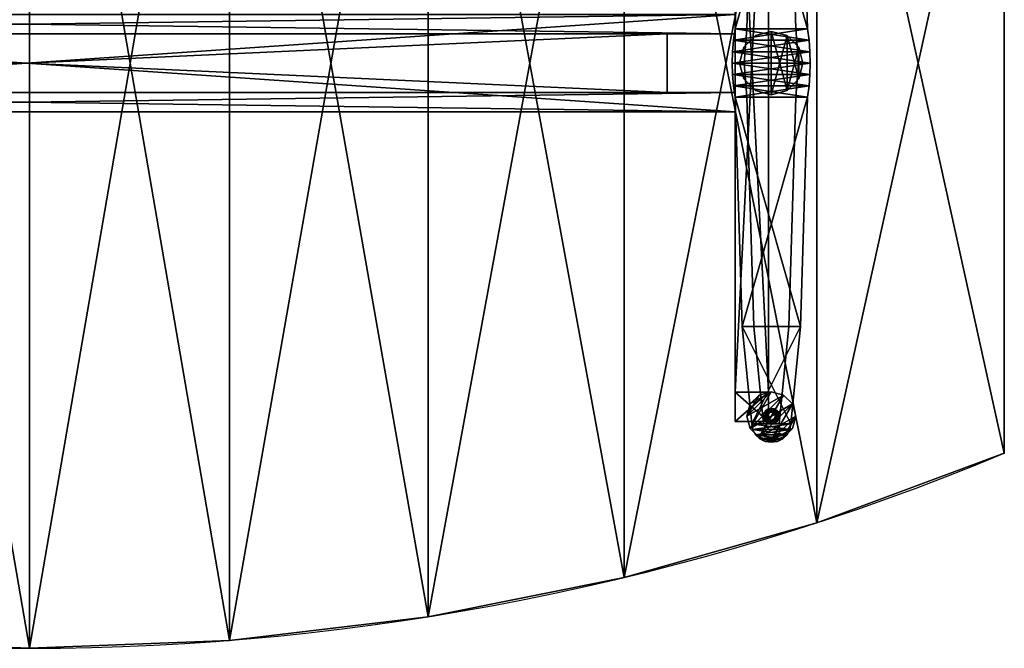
# Model space of a CAD drawing. Extents: x 0 to 2, y -1.07 to 0.27.
# Tile 3 of 4: x 0.99 to 2, y -1 to -0.36. Entities that reach past the tile are written whole.
import ezdxf

# ---------------------------------------------------------------- set-up
doc = ezdxf.new("R2010")
doc.units = 0
for name, color, linetype in [('ASCP2D', 1, 'CONTINUOUS'), ('ASCP3D_ANY', 1, 'CONTINUOUS'), ('ASCP3D_TI__AKZENT_2D', 1, 'CONTINUOUS'), ('ASCP3D_TI__GESTELL', 1, 'CONTINUOUS'), ('ASCP3D_TI__GLEITER', 1, 'CONTINUOUS'), ('ASCP3D_TI__KANTE_2D_2D', 1, 'CONTINUOUS'), ('ASCP3D_TI__PLATTE_2D', 1, 'CONTINUOUS'), ('DEFAULT', 7, 'CONTINUOUS'), ('SNAP', 7, 'CONTINUOUS')]:
    doc.layers.add(name, color=color, linetype=linetype)

# ---------------------------------------------------------------- blocks, each defined once
blk = doc.blocks.new('OB__000000')
at = {"layer": 'ASCP3D_TI__GLEITER'}
mesh = blk.add_polyface(dxfattribs=at)
corners = [(0.004, 0, -0.015), (0.003464, 0.002, -0.015), (0.003464, 0.002), (0.004, 0), (0.002, 0.003464, -0.015), (0.002, 0.003464), (0, 0.004, -0.015), (0, 0.004), (-0.002, 0.003464, -0.015), (-0.002, 0.003464), (-0.003464, 0.002, -0.015), (-0.003464, 0.002), (-0.004, 0, -0.015), (-0.004, 0), (-0.003464, -0.002, -0.015), (-0.003464, -0.002), (-0.002, -0.003464, -0.015), (-0.002, -0.003464), (0, -0.004, -0.015), (0, -0.004), (0.002, -0.003464, -0.015), (0.002, -0.003464), (0.003464, -0.002, -0.015), (0.003464, -0.002), (0.025, 0, -0.018), (0.021651, 0.0125, -0.018), (0.021651, 0.0125, -0.015), (0.025, 0, -0.015), (0.0125, 0.021651, -0.018), (0.0125, 0.021651, -0.015), (0, 0.025, -0.018), (0, 0.025, -0.015), (-0.0125, 0.021651, -0.018), (-0.0125, 0.021651, -0.015), (-0.021651, 0.0125, -0.018), (-0.021651, 0.0125, -0.015), (-0.025, 0, -0.018), (-0.025, 0, -0.015), (-0.021651, -0.0125, -0.018), (-0.021651, -0.0125, -0.015), (-0.0125, -0.021651, -0.018), (-0.0125, -0.021651, -0.015), (0, -0.025, -0.018), (0, -0.025, -0.015), (0.0125, -0.021651, -0.018), (0.0125, -0.021651, -0.015), (0.021651, -0.0125, -0.018), (0.021651, -0.0125, -0.015)]
mesh.append_faces([[corners[k] for k in face] for face in [(0, 2, 3), (3, 1, 0), (1, 5, 2), (2, 4, 1), (4, 7, 5), (5, 6, 4), (6, 9, 7), (7, 8, 6), (8, 11, 9), (9, 10, 8), (10, 13, 11), (11, 12, 10), (12, 15, 13), (13, 14, 12), (14, 17, 15), (15, 16, 14), (16, 19, 17), (17, 18, 16), (18, 21, 19), (19, 20, 18), (20, 23, 21), (21, 22, 20), (22, 3, 23), (23, 0, 22), (24, 26, 27), (27, 25, 24), (25, 29, 26), (26, 28, 25), (28, 31, 29), (29, 30, 28), (30, 33, 31), (31, 32, 30), (32, 35, 33), (33, 34, 32), (34, 37, 35), (35, 36, 34), (36, 39, 37), (37, 38, 36), (38, 41, 39), (39, 40, 38), (40, 43, 41), (41, 42, 40), (42, 45, 43), (43, 44, 42), (44, 47, 45), (45, 46, 44), (46, 27, 47), (47, 24, 46)]], dxfattribs={"vtx0": -1, "color": 253})
mesh.append_faces([[corners[k] for k in face] for face in [(27, 45, 43), (43, 47, 27), (26, 43, 41), (41, 27, 26), (29, 41, 39), (39, 26, 29), (31, 35, 37), (37, 33, 31), (31, 39, 37), (37, 29, 31)]], dxfattribs={"vtx0": -1, "vtx2": -1, "color": 253})
mesh.append_faces([[corners[k] for k in face] for face in [(26, 27, 43), (41, 43, 27), (29, 26, 41), (39, 41, 26), (31, 29, 39), (37, 39, 29)]], dxfattribs={"vtx1": -1, "vtx2": -1, "color": 253})
mesh.append_faces([[corners[k] for k in face] for face in [(0, 1, 2), (3, 2, 1), (1, 4, 5), (2, 5, 4), (4, 6, 7), (5, 7, 6), (6, 8, 9), (7, 9, 8), (8, 10, 11), (9, 11, 10), (10, 12, 13), (11, 13, 12), (12, 14, 15), (13, 15, 14), (14, 16, 17), (15, 17, 16), (16, 18, 19), (17, 19, 18), (18, 20, 21), (19, 21, 20), (20, 22, 23), (21, 23, 22), (22, 0, 3), (23, 3, 0), (24, 25, 26), (27, 26, 25), (25, 28, 29), (26, 29, 28), (28, 30, 31), (29, 31, 30), (30, 32, 33), (31, 33, 32), (32, 34, 35), (33, 35, 34), (34, 36, 37), (35, 37, 36), (36, 38, 39), (37, 39, 38), (38, 40, 41), (39, 41, 40), (40, 42, 43), (41, 43, 42), (42, 44, 45), (43, 45, 44), (44, 46, 47), (45, 47, 46), (46, 24, 27), (47, 27, 24), (27, 47, 45), (43, 45, 47), (31, 33, 35), (37, 35, 33)]], dxfattribs={"vtx2": -1, "color": 253})
blk = doc.blocks.new('OB__000004')
at = {"layer": 'ASCP3D_TI__GLEITER'}
blk.add_blockref('OB__000000', (1.761, -0.762, 0.018), dxfattribs=at)
blk = doc.blocks.new('OB__000005')
at = {"layer": 'ASCP3D_TI__KANTE_2D_2D'}
mesh = blk.add_polyface(dxfattribs=at)
corners = [(2, 0, -0.025), (2, -0.8, -0.025), (2, -0.8), (2, 0), (0, 0, -0.025), (0, -0.8, -0.025), (0, -0.8), (0, 0), (0.192418, -0.871399, -0.025), (0.192418, -0.871399), (0.389869, -0.927398, -0.025), (0.389869, -0.927398), (0.591122, -0.967648, -0.025), (0.591122, -0.967648), (0.794922, -0.991899, -0.025), (0.794922, -0.991899), (1, -1, -0.025), (1, -1), (1.20508, -0.991899), (1.20508, -0.991899, -0.025), (1.40888, -0.967648, -0.025), (1.40888, -0.967648), (1.61013, -0.927398, -0.025), (1.61013, -0.927398), (1.80758, -0.871399, -0.025), (1.80758, -0.871399), (0.192418, 0.071399, -0.025), (0.192418, 0.071399), (0.389869, 0.127398, -0.025), (0.389869, 0.127398), (0.591122, 0.167648, -0.025), (0.591122, 0.167648), (0.794922, 0.191899, -0.025), (0.794922, 0.191899), (1, 0.2, -0.025), (1, 0.2), (1.20508, 0.191899, -0.025), (1.20508, 0.191899), (1.40888, 0.167648, -0.025), (1.40888, 0.167648), (1.61013, 0.127398, -0.025), (1.61013, 0.127398), (1.80758, 0.071399, -0.025), (1.80758, 0.071399)]
mesh.append_faces([[corners[k] for k in face] for face in [(0, 2, 3), (4, 6, 7), (8, 6, 9), (10, 9, 11), (12, 11, 13), (14, 13, 15), (16, 15, 17), (18, 16, 19), (20, 18, 21), (22, 21, 23), (24, 23, 25), (1, 25, 2), (26, 7, 27), (28, 27, 29), (30, 29, 31), (32, 31, 33), (34, 33, 35), (36, 35, 37), (38, 37, 39), (40, 39, 41), (42, 41, 43), (0, 43, 42)]], dxfattribs={"vtx0": -1, "color": 31})
mesh.append_faces([[corners[k] for k in face] for face in [(3, 2, 1), (3, 1, 0), (7, 6, 5), (7, 5, 4), (9, 6, 5), (9, 5, 8), (11, 9, 8), (11, 8, 10), (13, 11, 10), (13, 10, 12), (15, 13, 12), (15, 12, 14), (17, 15, 14), (17, 14, 16), (19, 16, 17), (19, 17, 18), (21, 18, 19), (21, 19, 20), (23, 21, 20), (23, 20, 22), (25, 23, 22), (25, 22, 24), (2, 25, 24), (2, 24, 1), (27, 7, 4), (27, 4, 26), (29, 27, 26), (29, 26, 28), (31, 29, 28), (31, 28, 30), (33, 31, 30), (33, 30, 32), (35, 33, 32), (35, 32, 34), (37, 35, 34), (37, 34, 36), (39, 37, 36), (39, 36, 38), (41, 39, 38), (41, 38, 40), (43, 41, 40), (43, 40, 42), (42, 43, 3), (42, 3, 0)]], dxfattribs={"vtx0": -1, "vtx1": -1, "vtx2": -1, "color": 31})
mesh.append_faces([[corners[k] for k in face] for face in [(0, 1, 2), (4, 5, 6), (8, 5, 6), (10, 8, 9), (12, 10, 11), (14, 12, 13), (16, 14, 15), (18, 17, 16), (20, 19, 18), (22, 20, 21), (24, 22, 23), (1, 24, 25), (26, 4, 7), (28, 26, 27), (30, 28, 29), (32, 30, 31), (34, 32, 33), (36, 34, 35), (38, 36, 37), (40, 38, 39), (42, 40, 41), (0, 3, 43)]], dxfattribs={"vtx2": -1, "color": 31})
blk = doc.blocks.new('OB__000006')
at = {"layer": 'ASCP3D_TI__KANTE_2D_2D'}
blk.add_blockref('OB__000005', (0, 0, 0.72), dxfattribs=at)
blk = doc.blocks.new('OB__000007')
at = {"layer": 'ASCP3D_TI__GESTELL'}
mesh = blk.add_polyface(dxfattribs=at)
corners = [(0.008, -0.018794, 0.00684), (0.008, -0.018794, 0.00004), (0.018, -0.118794, 0.010672), (0.018, -0.118794, 0.02534), (-0.008, -0.018794, 0.00684), (-0.008, -0.018794, 0.00004), (-0.018, -0.118794, 0.010672), (-0.018, -0.118794, 0.02534), (-0.02, -0.018794, 0.01084), (0.02, -0.018794, 0.01084), (0.03, -0.118794, 0.02934), (-0.03, -0.118794, 0.02934), (0.02, -0.018794, 0.00684), (0.03, -0.118794, 0.02534), (-0.02, -0.018794, 0.00684), (-0.03, -0.118794, 0.02534), (0.025, -0.353794, 0.016388), (0.025, -0.353794, 0.04484), (-0.025, -0.353794, 0.04484), (-0.025, -0.353794, 0.016388), (0.037, -0.353794, 0.04884), (0.037, -0.353794, 0.04484), (-0.037, -0.353794, 0.04484), (-0.037, -0.353794, 0.04884), (-0.038665, -0.365397, 0.04884), (-0.038665, -0.365397, 0.04484), (0.038665, -0.365397, 0.04884), (0.038665, -0.365397, 0.04484)]
mesh.append_faces([[corners[k] for k in face] for face in [(3, 1, 0), (7, 5, 4), (11, 9, 8), (12, 10, 13), (13, 9, 12), (14, 11, 8), (8, 15, 14), (10, 21, 13), (13, 20, 10), (11, 22, 23), (23, 15, 11), (22, 24, 23), (23, 25, 22), (21, 26, 20), (20, 27, 21), (27, 22, 21), (26, 23, 20)]], dxfattribs={"vtx0": -1, "color": 252})
mesh.append_faces([[corners[k] for k in face] for face in [(0, 2, 3), (4, 6, 7), (8, 10, 11), (3, 16, 17), (17, 2, 3)]], dxfattribs={"vtx0": -1, "vtx1": -1, "color": 252})
mesh.append_faces([[corners[k] for k in face] for face in [(3, 2, 1), (7, 6, 5), (11, 10, 9), (3, 2, 16), (17, 16, 2), (7, 19, 6), (6, 18, 7), (10, 23, 11), (11, 20, 10)]], dxfattribs={"vtx0": -1, "vtx2": -1, "color": 252})
mesh.append_faces([[corners[k] for k in face] for face in [(7, 18, 19), (6, 19, 18)]], dxfattribs={"vtx1": -1, "vtx2": -1, "color": 252})
mesh.append_faces([[corners[k] for k in face] for face in [(0, 1, 2), (4, 5, 6), (8, 9, 10), (12, 9, 10), (13, 10, 9), (14, 15, 11), (8, 11, 15), (10, 20, 21), (13, 21, 20), (11, 15, 22), (23, 22, 15), (10, 20, 23), (11, 23, 20), (21, 22, 25), (20, 23, 24)]], dxfattribs={"vtx2": -1, "color": 252})
mesh = blk.add_polyface(dxfattribs=at)
corners = [(-0.025, -0.353794, 0.04484), (-0.028, -0.388794, 0.04484), (-0.028, -0.388794, 0.016388), (-0.025, -0.353794, 0.016388), (0.025, -0.353794, 0.04484), (0.028, -0.388794, 0.04484), (0.028, -0.388794, 0.016388), (0.025, -0.353794, 0.016388), (-0.037, -0.353794, 0.04484), (-0.038665, -0.365397, 0.04484), (-0.038665, -0.365397, 0.04884), (-0.037, -0.353794, 0.04884), (-0.039666, -0.377076, 0.04484), (-0.039666, -0.377076, 0.04884), (-0.04, -0.388794, 0.04484), (-0.04, -0.388794, 0.04884), (0.037, -0.353794, 0.04484), (0.038665, -0.365397, 0.04484), (0.038665, -0.365397, 0.04884), (0.037, -0.353794, 0.04884), (0.039666, -0.377076, 0.04484), (0.039666, -0.377076, 0.04884), (0.04, -0.388794, 0.04484), (0.04, -0.388794, 0.04884)]
mesh.append_faces([[corners[k] for k in face] for face in [(9, 13, 10), (10, 12, 9), (12, 15, 13), (13, 14, 12), (17, 21, 18), (18, 20, 17), (20, 23, 21), (21, 22, 20)]], dxfattribs={"vtx0": -1, "color": 252})
mesh.append_faces([[corners[k] for k in face] for face in [(16, 9, 17), (19, 10, 18)]], dxfattribs={"vtx0": -1, "vtx1": -1, "color": 252})
mesh.append_faces([[corners[k] for k in face] for face in [(0, 2, 3), (3, 1, 0), (4, 6, 7), (7, 5, 4), (12, 22, 20), (20, 14, 12), (9, 20, 17), (17, 12, 9), (17, 9, 8), (13, 23, 21), (21, 15, 13), (18, 10, 11), (10, 21, 18), (18, 13, 10)]], dxfattribs={"vtx0": -1, "vtx2": -1, "color": 252})
mesh.append_faces([[corners[k] for k in face] for face in [(12, 14, 22), (20, 22, 14), (9, 12, 20), (17, 20, 12), (13, 15, 23), (21, 23, 15), (10, 13, 21), (18, 21, 13)]], dxfattribs={"vtx1": -1, "vtx2": -1, "color": 252})
mesh.append_faces([[corners[k] for k in face] for face in [(0, 1, 2), (3, 2, 1), (4, 5, 6), (7, 6, 5), (8, 9, 10), (11, 10, 9), (9, 12, 13), (10, 13, 12), (12, 14, 15), (13, 15, 14), (16, 17, 18), (19, 18, 17), (17, 20, 21), (18, 21, 20), (20, 22, 23), (21, 23, 22)]], dxfattribs={"vtx2": -1, "color": 252})
mesh = blk.add_polyface(dxfattribs=at)
corners = [(0.025, -0.423794, 0.04484), (0.028, -0.388794, 0.04484), (0.028, -0.388794, 0.016388), (0.025, -0.423794, 0.016388), (-0.025, -0.423794, 0.04484), (-0.028, -0.388794, 0.04484), (-0.028, -0.388794, 0.016388), (-0.025, -0.423794, 0.016388), (-0.04, -0.388794, 0.04484), (-0.039666, -0.400511, 0.04484), (-0.039666, -0.400511, 0.04884), (-0.04, -0.388794, 0.04884), (-0.038665, -0.412191, 0.04484), (-0.038665, -0.412191, 0.04884), (-0.037, -0.423794, 0.04884), (-0.037, -0.423794, 0.04484), (0.04, -0.388794, 0.04484), (0.039666, -0.400511, 0.04484), (0.039666, -0.400511, 0.04884), (0.04, -0.388794, 0.04884), (0.038665, -0.412191, 0.04484), (0.038665, -0.412191, 0.04884), (0.037, -0.423794, 0.04884), (0.037, -0.423794, 0.04484)]
mesh.append_faces([[corners[k] for k in face] for face in [(8, 10, 11), (11, 9, 8), (9, 13, 10), (10, 12, 9), (12, 14, 13), (13, 15, 12), (16, 18, 19), (19, 17, 16), (17, 21, 18), (18, 20, 17), (20, 22, 21), (21, 23, 20)]], dxfattribs={"vtx0": -1, "color": 252})
mesh.append_faces([[corners[k] for k in face] for face in [(0, 2, 3), (3, 1, 0), (4, 6, 7), (7, 5, 4), (8, 17, 16), (16, 9, 8), (9, 20, 17), (17, 12, 9), (12, 23, 20), (20, 15, 12), (11, 18, 19), (19, 10, 11), (10, 21, 18), (18, 13, 10), (13, 22, 21), (21, 14, 13)]], dxfattribs={"vtx0": -1, "vtx2": -1, "color": 252})
mesh.append_faces([[corners[k] for k in face] for face in [(8, 9, 17), (16, 17, 9), (9, 12, 20), (17, 20, 12), (11, 10, 18), (19, 18, 10), (10, 13, 21), (18, 21, 13)]], dxfattribs={"vtx1": -1, "vtx2": -1, "color": 252})
mesh.append_faces([[corners[k] for k in face] for face in [(0, 1, 2), (3, 2, 1), (4, 5, 6), (7, 6, 5), (8, 9, 10), (11, 10, 9), (9, 12, 13), (10, 13, 12), (16, 17, 18), (19, 18, 17), (17, 20, 21), (18, 21, 20)]], dxfattribs={"vtx2": -1, "color": 252})
mesh = blk.add_polyface(dxfattribs=at)
corners = [(0.02, -0.758794, 0.00684), (0.02, -0.758794, 0.01084), (0.03, -0.658794, 0.02934), (0.03, -0.658794, 0.02534), (0.008, -0.758794, 0.00684), (0.008, -0.758794, 0.00004), (0.018, -0.658794, 0.010672), (0.018, -0.658794, 0.02534), (-0.008, -0.758794, 0.00684), (-0.008, -0.758794, 0.00004), (-0.018, -0.658794, 0.010672), (-0.018, -0.658794, 0.02534), (-0.02, -0.758794, 0.01084), (-0.03, -0.658794, 0.02934), (-0.02, -0.758794, 0.00684), (-0.03, -0.658794, 0.02534), (0.025, -0.423794, 0.016388), (0.025, -0.423794, 0.04484), (-0.025, -0.423794, 0.04484), (-0.025, -0.423794, 0.016388), (0.037, -0.423794, 0.04884), (0.037, -0.423794, 0.04484), (-0.037, -0.423794, 0.04484), (-0.037, -0.423794, 0.04884), (-0.038665, -0.412191, 0.04484), (-0.038665, -0.412191, 0.04884), (0.038665, -0.412191, 0.04484), (0.038665, -0.412191, 0.04884)]
mesh.append_faces([[corners[k] for k in face] for face in [(0, 2, 3), (3, 1, 0), (7, 5, 4), (11, 9, 8), (13, 1, 12), (14, 13, 12), (12, 15, 14), (2, 21, 3), (3, 20, 2), (13, 22, 23), (23, 15, 13)]], dxfattribs={"vtx0": -1, "color": 252})
mesh.append_faces([[corners[k] for k in face] for face in [(4, 6, 7), (8, 10, 11), (12, 2, 13), (7, 16, 17), (17, 6, 7)]], dxfattribs={"vtx0": -1, "vtx1": -1, "color": 252})
mesh.append_faces([[corners[k] for k in face] for face in [(7, 6, 5), (11, 10, 9), (13, 2, 1), (7, 6, 16), (17, 16, 6), (11, 19, 10), (10, 18, 11), (2, 23, 13), (13, 20, 2)]], dxfattribs={"vtx0": -1, "vtx2": -1, "color": 252})
mesh.append_faces([[corners[k] for k in face] for face in [(11, 18, 19), (10, 19, 18)]], dxfattribs={"vtx1": -1, "vtx2": -1, "color": 252})
mesh.append_faces([[corners[k] for k in face] for face in [(0, 1, 2), (3, 2, 1), (4, 5, 6), (8, 9, 10), (12, 1, 2), (14, 15, 13), (12, 13, 15), (2, 20, 21), (3, 21, 20), (13, 15, 22), (23, 22, 15), (2, 20, 23), (13, 23, 20), (24, 22, 23), (25, 23, 22), (26, 21, 20), (27, 20, 21), (24, 22, 21), (26, 21, 22), (25, 23, 20), (27, 20, 23)]], dxfattribs={"vtx2": -1, "color": 252})
mesh = blk.add_polyface(dxfattribs=at)
corners = [(-0.008, -0.750794, 0.00004), (-0.007391, -0.747732, 0.00004), (-0.007391, -0.747732, 0.01004), (-0.008, -0.750794, 0.01004), (-0.005657, -0.745137, 0.00004), (-0.005657, -0.745137, 0.01004), (-0.003061, -0.743403, 0.00004), (-0.003061, -0.743403, 0.01004), (0, -0.742794, 0.00004), (0, -0.742794, 0.01004), (-0.003696, -0.749263, 0.01004), (-0.002828, -0.747965, 0.01004), (-0.002828, -0.747965, 0.00004), (-0.003696, -0.749263, 0.00004), (-0.001531, -0.747098, 0.01004), (-0.001531, -0.747098, 0.00004), (0, -0.746794, 0.01004), (0, -0.746794, 0.00004), (0.001531, -0.747098, 0.00004), (-0.004, -0.750794, 0.00004), (-0.004, -0.750794, 0.01004)]
mesh.append_faces([[corners[k] for k in face] for face in [(1, 5, 2), (2, 4, 1), (4, 7, 5), (5, 6, 4), (6, 9, 7), (7, 8, 6), (10, 12, 13), (13, 11, 10), (11, 15, 12), (12, 14, 11), (14, 17, 15), (15, 16, 14), (16, 18, 17)]], dxfattribs={"vtx0": -1, "color": 252})
mesh.append_faces([[corners[k] for k in face] for face in [(6, 12, 15), (15, 4, 6), (1, 19, 13), (13, 0, 1), (9, 14, 16), (16, 7, 9), (2, 20, 10), (10, 3, 2), (5, 10, 11), (11, 2, 5), (7, 11, 14), (14, 5, 7)]], dxfattribs={"vtx0": -1, "vtx2": -1, "color": 252})
mesh.append_faces([[corners[k] for k in face] for face in [(6, 4, 12), (15, 12, 4), (9, 7, 14), (16, 14, 7), (2, 3, 20), (5, 2, 10), (11, 10, 2), (7, 5, 11), (14, 11, 5)]], dxfattribs={"vtx1": -1, "vtx2": -1, "color": 252})
mesh.append_faces([[corners[k] for k in face] for face in [(0, 1, 2), (3, 2, 1), (1, 4, 5), (2, 5, 4), (4, 6, 7), (5, 7, 6), (6, 8, 9), (7, 9, 8), (10, 11, 12), (13, 12, 11), (11, 14, 15), (12, 15, 14), (14, 16, 17), (15, 17, 16)]], dxfattribs={"vtx2": -1, "color": 252})
mesh = blk.add_polyface(dxfattribs=at)
corners = [(0, -0.742794, 0.00004), (0.003061, -0.743403, 0.00004), (0.003061, -0.743403, 0.01004), (0, -0.742794, 0.01004), (0.005657, -0.745137, 0.00004), (0.005657, -0.745137, 0.01004), (0.007391, -0.747732, 0.00004), (0.007391, -0.747732, 0.01004), (0.008, -0.750794, 0.01004), (0.008, -0.750794, 0.00004), (0, -0.746794, 0.01004), (0.001531, -0.747098, 0.01004), (0.001531, -0.747098, 0.00004), (0, -0.746794, 0.00004), (0.002828, -0.747965, 0.01004), (0.002828, -0.747965, 0.00004), (0.003696, -0.749263, 0.01004), (0.003696, -0.749263, 0.00004), (0.004, -0.750794, 0.01004)]
mesh.append_faces([[corners[k] for k in face] for face in [(0, 2, 3), (3, 1, 0), (1, 5, 2), (2, 4, 1), (4, 7, 5), (5, 6, 4), (6, 8, 7), (7, 9, 6), (13, 11, 10), (11, 15, 12), (12, 14, 11), (14, 17, 15), (15, 16, 14)]], dxfattribs={"vtx0": -1, "color": 252})
mesh.append_faces([[corners[k] for k in face] for face in [(1, 13, 12), (12, 0, 1), (6, 15, 17), (17, 4, 6), (2, 10, 11), (11, 3, 2), (18, 7, 8), (7, 14, 16), (16, 5, 7), (5, 11, 14), (14, 2, 5)]], dxfattribs={"vtx0": -1, "vtx2": -1, "color": 252})
mesh.append_faces([[corners[k] for k in face] for face in [(1, 0, 13), (12, 13, 0), (6, 4, 15), (17, 15, 4), (2, 3, 10), (11, 10, 3), (8, 7, 16), (18, 16, 7), (7, 5, 14), (16, 14, 5), (5, 2, 11), (14, 11, 2)]], dxfattribs={"vtx1": -1, "vtx2": -1, "color": 252})
mesh.append_faces([[corners[k] for k in face] for face in [(0, 1, 2), (3, 2, 1), (1, 4, 5), (2, 5, 4), (4, 6, 7), (5, 7, 6), (10, 11, 12), (13, 12, 11), (11, 14, 15), (12, 15, 14), (14, 16, 17), (15, 17, 16)]], dxfattribs={"vtx2": -1, "color": 252})
mesh = blk.add_polyface(dxfattribs=at)
corners = [(-0.02, -0.758794, 0.01084), (0.019021, -0.764601, 0.008727), (-0.019021, -0.764601, 0.008727), (0.02, -0.758794, 0.01084), (0, -0.758794, 0.00004), (-0.003061, -0.758185, 0.00004), (-0.003061, -0.758185, 0.01004), (0, -0.758794, 0.01004), (-0.005657, -0.756451, 0.00004), (-0.005657, -0.756451, 0.01004), (-0.007391, -0.753855, 0.01004), (-0.02, -0.758794, 0.00684), (-0.019021, -0.764601, 0.004727), (-0.01618, -0.769841, 0.00282), (-0.01618, -0.769841, 0.00682), (-0.011756, -0.773998, 0.001306), (-0.011756, -0.773998, 0.005306), (-0.00618, -0.776668, 0.000335), (-0.00618, -0.776668, 0.004335), (0, -0.777588), (0, -0.777588, 0.004), (-0.001531, -0.754489, 0.00004), (-0.002828, -0.753622, 0.00004), (0.01618, -0.769841, 0.00682), (0.011756, -0.773998, 0.005306), (0.00618, -0.776668, 0.004335), (-0.001531, -0.754489, 0.01004), (-0.002828, -0.753622, 0.01004), (0, -0.754794, 0.01004)]
mesh.append_faces([[corners[k] for k in face] for face in [(4, 6, 7), (7, 5, 4), (5, 9, 6), (6, 8, 5), (8, 10, 9), (11, 2, 0), (0, 12, 11), (12, 14, 2), (2, 13, 12), (13, 16, 14), (14, 15, 13), (15, 18, 16), (16, 17, 15), (17, 20, 18), (18, 19, 17)]], dxfattribs={"vtx0": -1, "color": 252})
mesh.append_faces([[corners[k] for k in face] for face in [(0, 1, 2), (2, 3, 0), (6, 28, 7), (7, 26, 6)]], dxfattribs={"vtx0": -1, "vtx1": -1, "color": 252})
mesh.append_faces([[corners[k] for k in face] for face in [(22, 5, 8), (23, 16, 14), (24, 18, 16), (25, 18, 18), (1, 14, 2), (27, 6, 9), (6, 26, 28), (7, 28, 26)]], dxfattribs={"vtx0": -1, "vtx2": -1, "color": 252})
mesh.append_faces([[corners[k] for k in face] for face in [(8, 5, 21), (14, 16, 24), (16, 18, 25), (2, 14, 23), (9, 6, 26)]], dxfattribs={"vtx1": -1, "vtx2": -1, "color": 252})
mesh.append_faces([[corners[k] for k in face] for face in [(4, 5, 6), (7, 6, 5), (5, 8, 9), (6, 9, 8), (11, 12, 2), (0, 2, 12), (12, 13, 14), (2, 14, 13), (13, 15, 16), (14, 16, 15), (15, 17, 18), (16, 18, 17), (17, 19, 20), (18, 20, 19), (25, 20, 18), (18, 18, 20)]], dxfattribs={"vtx2": -1, "color": 252})
mesh = blk.add_polyface(dxfattribs=at)
corners = [(-0.02, -0.758794, 0.01084), (0.02, -0.758794, 0.01084), (0.019021, -0.764601, 0.008727), (-0.019021, -0.764601, 0.008727), (0.005657, -0.756451, 0.00004), (0.003061, -0.758185, 0.00004), (0.003061, -0.758185, 0.01004), (0.005657, -0.756451, 0.01004), (0, -0.758794, 0.00004), (0, -0.758794, 0.01004), (0, -0.777588), (0.00618, -0.776668, 0.000335), (0.00618, -0.776668, 0.004335), (0, -0.777588, 0.004), (0.011756, -0.773998, 0.001306), (0.011756, -0.773998, 0.005306), (0.01618, -0.769841, 0.00282), (0.01618, -0.769841, 0.00682), (0.019021, -0.764601, 0.004727), (0.02, -0.758794, 0.00684), (0.001531, -0.754489, 0.00004), (0, -0.754794, 0.00004), (0.002828, -0.753622, 0.00004), (-0.011756, -0.773998, 0.005306), (-0.01618, -0.769841, 0.00682), (-0.00618, -0.776668, 0.004335), (0.002828, -0.753622, 0.01004), (0.001531, -0.754489, 0.01004), (0, -0.754794, 0.01004)]
mesh.append_faces([[corners[k] for k in face] for face in [(4, 6, 7), (7, 5, 4), (5, 9, 6), (6, 8, 5), (10, 12, 13), (13, 11, 10), (11, 15, 12), (12, 14, 11), (14, 17, 15), (15, 16, 14), (16, 2, 17), (17, 18, 16), (18, 1, 2), (2, 19, 18)]], dxfattribs={"vtx0": -1, "color": 252})
mesh.append_faces([[corners[k] for k in face] for face in [(0, 1, 2), (3, 2, 1), (8, 20, 21), (21, 5, 8), (20, 4, 5), (24, 15, 17), (23, 12, 15), (25, 13, 12), (3, 17, 2), (27, 7, 6), (9, 27, 28), (28, 6, 9)]], dxfattribs={"vtx0": -1, "vtx2": -1, "color": 252})
mesh.append_faces([[corners[k] for k in face] for face in [(8, 5, 20), (21, 20, 5), (5, 4, 22), (17, 15, 23), (15, 12, 25), (2, 17, 24), (6, 7, 26), (9, 6, 27)]], dxfattribs={"vtx1": -1, "vtx2": -1, "color": 252})
mesh.append_faces([[corners[k] for k in face] for face in [(4, 5, 6), (7, 6, 5), (5, 8, 9), (6, 9, 8), (10, 11, 12), (13, 12, 11), (11, 14, 15), (12, 15, 14), (14, 16, 17), (15, 17, 16), (16, 18, 2), (17, 2, 18), (18, 19, 1), (2, 1, 19)]], dxfattribs={"vtx2": -1, "color": 252})
mesh = blk.add_polyface(dxfattribs=at)
corners = [(-0.005657, -0.756451, 0.00004), (-0.007391, -0.753855, 0.00004), (-0.007391, -0.753855, 0.01004), (-0.005657, -0.756451, 0.01004), (-0.008, -0.750794, 0.00004), (-0.008, -0.750794, 0.01004), (-0.007391, -0.747732, 0.01004), (-0.007391, -0.747732, 0.00004), (0, -0.754794, 0.01004), (-0.001531, -0.754489, 0.01004), (-0.001531, -0.754489, 0.00004), (0, -0.754794, 0.00004), (-0.002828, -0.753622, 0.01004), (-0.002828, -0.753622, 0.00004), (-0.003696, -0.752325, 0.01004), (-0.003696, -0.752325, 0.00004), (-0.004, -0.750794, 0.01004), (-0.004, -0.750794, 0.00004), (-0.003696, -0.749263, 0.01004), (-0.003696, -0.749263, 0.00004), (-0.003061, -0.758185, 0.00004), (-0.003061, -0.758185, 0.01004)]
mesh.append_faces([[corners[k] for k in face] for face in [(3, 1, 0), (1, 5, 2), (2, 4, 1), (4, 6, 5), (5, 7, 4), (8, 10, 11), (11, 9, 8), (9, 13, 10), (10, 12, 9), (12, 15, 13), (13, 14, 12), (14, 17, 15), (15, 16, 14), (16, 19, 17), (17, 18, 16)]], dxfattribs={"vtx0": -1, "color": 252})
mesh.append_faces([[corners[k] for k in face] for face in [(1, 13, 15), (15, 0, 1), (0, 10, 13), (5, 14, 16), (16, 2, 5), (2, 12, 14), (14, 3, 2), (3, 9, 12)]], dxfattribs={"vtx0": -1, "vtx2": -1, "color": 252})
mesh.append_faces([[corners[k] for k in face] for face in [(7, 4, 17), (19, 17, 4), (1, 0, 13), (15, 13, 0), (13, 10, 20), (18, 16, 5), (5, 2, 14), (16, 14, 2), (2, 3, 12), (14, 12, 3), (12, 9, 21)]], dxfattribs={"vtx1": -1, "vtx2": -1, "color": 252})
mesh.append_faces([[corners[k] for k in face] for face in [(0, 1, 2), (3, 2, 1), (1, 4, 5), (2, 5, 4), (8, 9, 10), (11, 10, 9), (9, 12, 13), (10, 13, 12), (12, 14, 15), (13, 15, 14), (14, 16, 17), (15, 17, 16), (16, 18, 19), (17, 19, 18)]], dxfattribs={"vtx2": -1, "color": 252})
mesh = blk.add_polyface(dxfattribs=at)
corners = [(0.008, -0.750794, 0.00004), (0.007391, -0.753855, 0.00004), (0.007391, -0.753855, 0.01004), (0.008, -0.750794, 0.01004), (0.005657, -0.756451, 0.00004), (0.005657, -0.756451, 0.01004), (0.007391, -0.747732, 0.00004), (0.007391, -0.747732, 0.01004), (0.004, -0.750794, 0.01004), (0.003696, -0.752325, 0.01004), (0.003696, -0.752325, 0.00004), (0.004, -0.750794, 0.00004), (0.002828, -0.753622, 0.01004), (0.002828, -0.753622, 0.00004), (0.001531, -0.754489, 0.01004), (0.001531, -0.754489, 0.00004), (0, -0.754794, 0.01004), (0, -0.754794, 0.00004), (0.003696, -0.749263, 0.01004), (0.003696, -0.749263, 0.00004), (0.003061, -0.758185, 0.00004), (0.003061, -0.758185, 0.01004)]
mesh.append_faces([[corners[k] for k in face] for face in [(0, 2, 3), (3, 1, 0), (1, 5, 2), (2, 4, 1), (8, 10, 11), (11, 9, 8), (9, 13, 10), (10, 12, 9), (12, 15, 13), (13, 14, 12), (14, 17, 15), (15, 16, 14), (18, 11, 19), (19, 8, 18)]], dxfattribs={"vtx0": -1, "color": 252})
mesh.append_faces([[corners[k] for k in face] for face in [(20, 13, 15), (1, 11, 10), (10, 0, 1), (21, 12, 14), (5, 9, 12), (12, 2, 5), (2, 8, 9), (9, 3, 2), (3, 18, 8)]], dxfattribs={"vtx0": -1, "vtx2": -1, "color": 252})
mesh.append_faces([[corners[k] for k in face] for face in [(15, 13, 4), (1, 0, 11), (10, 11, 0), (14, 12, 5), (16, 14, 21), (5, 2, 9), (12, 9, 2), (2, 3, 8), (9, 8, 3)]], dxfattribs={"vtx1": -1, "vtx2": -1, "color": 252})
mesh.append_faces([[corners[k] for k in face] for face in [(0, 1, 2), (3, 2, 1), (1, 4, 5), (2, 5, 4), (6, 0, 3), (7, 3, 0), (8, 9, 10), (11, 10, 9), (9, 12, 13), (10, 13, 12), (12, 14, 15), (13, 15, 14), (14, 16, 17), (15, 17, 16), (18, 8, 11), (19, 11, 8)]], dxfattribs={"vtx2": -1, "color": 252})
blk = doc.blocks.new('OB__000009')
at = {"layer": 'ASCP3D_TI__GESTELL'}
blk.add_blockref('OB__000007', (1.761, -0.0112, 0.0132), dxfattribs=at)
blk = doc.blocks.new('OB__000010')
at = {"layer": 'ASCP3D_TI__GESTELL'}
mesh = blk.add_polyface(dxfattribs=at)
corners = [(0.034, -0.3875, -0.034), (1.488, -0.3875, -0.034), (1.488, -0.3875), (0.034, -0.3875), (0.034, -0.2875, -0.034), (1.488, -0.2875, -0.034), (1.488, -0.2875), (0.034, -0.2875), (0.034, 0), (0.034, 0, -0.034), (0.034, -0.675, -0.034), (0.034, -0.675), (0, 0), (0, 0, -0.034), (0, -0.675, -0.034), (0, -0.675), (1.488, 0), (1.488, 0, -0.034), (1.488, -0.675, -0.034), (1.488, -0.675), (1.522, 0), (1.522, 0, -0.034), (1.522, -0.675, -0.034), (1.522, -0.675), (1.488, -0.3075), (0.034, -0.3075), (0.034, -0.3675), (1.488, -0.3675), (0.104, -0.3075), (1.418, -0.3075), (1.418, -0.3675), (0.104, -0.3675)]
mesh.append_faces([[corners[k] for k in face] for face in [(0, 2, 3), (3, 1, 0), (4, 6, 7), (7, 5, 4), (8, 10, 11), (11, 9, 8), (12, 14, 15), (15, 13, 12), (16, 18, 19), (19, 17, 16), (20, 22, 23), (23, 21, 20), (4, 1, 5), (5, 0, 4), (13, 10, 14), (14, 9, 13), (17, 22, 18), (18, 21, 17), (7, 24, 25), (25, 6, 7), (26, 2, 3), (3, 27, 26), (12, 11, 15), (15, 8, 12), (16, 23, 19), (19, 20, 16)]], dxfattribs={"vtx0": -1, "color": 252})
mesh.append_faces([[corners[k] for k in face] for face in [(28, 30, 31), (31, 29, 28)]], dxfattribs={"vtx0": -1, "vtx1": -1, "color": 252})
mesh.append_faces([[corners[k] for k in face] for face in [(28, 29, 30), (31, 30, 29)]], dxfattribs={"vtx0": -1, "vtx2": -1, "color": 252})
mesh.append_faces([[corners[k] for k in face] for face in [(0, 1, 2), (3, 2, 1), (4, 5, 6), (7, 6, 5), (8, 9, 10), (11, 10, 9), (12, 13, 14), (15, 14, 13), (16, 17, 18), (19, 18, 17), (20, 21, 22), (23, 22, 21), (4, 0, 1), (5, 1, 0), (13, 9, 10), (14, 10, 9), (17, 21, 22), (18, 22, 21), (7, 6, 24), (25, 24, 6), (26, 27, 2), (3, 2, 27), (12, 8, 11), (15, 11, 8), (16, 20, 23), (19, 23, 20)]], dxfattribs={"vtx2": -1, "color": 252})
blk = doc.blocks.new('OB__000011')
at = {"layer": 'ASCP3D_TI__GESTELL'}
blk.add_blockref('OB__000010', (0.236, -0.0625, 0.695), dxfattribs=at)
blk = doc.blocks.new('OB__000012')
at = {"layer": 'ASCP3D_TI__GESTELL'}
mesh = blk.add_polyface(dxfattribs=at)
corners = [(0.0325, 0), (0.028146, 0.01625), (0.028146, 0.01625, 0.599), (0.0325, 0, 0.599), (0.01625, 0.028146), (0.01625, 0.028146, 0.599), (0, 0.0325), (0, 0.0325, 0.599), (-0.01625, 0.028146), (-0.01625, 0.028146, 0.599), (-0.028146, 0.01625), (-0.028146, 0.01625, 0.599), (-0.0325, 0), (-0.0325, 0, 0.599), (-0.028146, -0.01625), (-0.028146, -0.01625, 0.599), (-0.01625, -0.028146), (-0.01625, -0.028146, 0.599), (0, -0.0325), (0, -0.0325, 0.599), (0.01625, -0.028146), (0.01625, -0.028146, 0.599), (0.028146, -0.01625), (0.028146, -0.01625, 0.599), (0, -0.0325, 0.633), (0, 0.0325, 0.633), (-0.01625, 0.028146, 0.633), (-0.028146, 0.01625, 0.633), (-0.0325, 0, 0.633), (-0.028146, -0.01625, 0.633), (-0.01625, -0.028146, 0.633)]
mesh.append_faces([[corners[k] for k in face] for face in [(0, 2, 3), (3, 1, 0), (1, 5, 2), (2, 4, 1), (4, 7, 5), (5, 6, 4), (6, 9, 7), (7, 8, 6), (8, 11, 9), (9, 10, 8), (10, 13, 11), (11, 12, 10), (12, 15, 13), (13, 14, 12), (14, 17, 15), (15, 16, 14), (16, 19, 17), (17, 18, 16), (18, 21, 19), (19, 20, 18), (20, 23, 21), (21, 22, 20), (22, 3, 23), (23, 0, 22), (24, 7, 25), (25, 19, 24), (25, 9, 7), (7, 26, 25), (26, 11, 9), (9, 27, 26), (27, 13, 11), (11, 28, 27), (28, 15, 13), (13, 29, 28), (29, 17, 15), (15, 30, 29), (30, 19, 17), (17, 24, 30), (25, 30, 24), (24, 26, 25)]], dxfattribs={"vtx0": -1, "color": 252})
mesh.append_faces([[corners[k] for k in face] for face in [(27, 29, 29), (29, 28, 27), (26, 29, 30), (30, 27, 26)]], dxfattribs={"vtx0": -1, "vtx2": -1, "color": 252})
mesh.append_faces([[corners[k] for k in face] for face in [(25, 26, 30), (24, 30, 26), (26, 27, 29), (30, 29, 27)]], dxfattribs={"vtx1": -1, "vtx2": -1, "color": 252})
mesh.append_faces([[corners[k] for k in face] for face in [(0, 1, 2), (3, 2, 1), (1, 4, 5), (2, 5, 4), (4, 6, 7), (5, 7, 6), (6, 8, 9), (7, 9, 8), (8, 10, 11), (9, 11, 10), (10, 12, 13), (11, 13, 12), (12, 14, 15), (13, 15, 14), (14, 16, 17), (15, 17, 16), (16, 18, 19), (17, 19, 18), (18, 20, 21), (19, 21, 20), (20, 22, 23), (21, 23, 22), (22, 0, 3), (23, 3, 0), (24, 19, 7), (25, 7, 19), (25, 26, 9), (7, 9, 26), (26, 27, 11), (9, 11, 27), (27, 28, 13), (11, 13, 28), (28, 29, 15), (13, 15, 29), (29, 30, 17), (15, 17, 30), (30, 24, 19), (17, 19, 24), (27, 28, 29), (29, 29, 28)]], dxfattribs={"vtx2": -1, "color": 252})
blk = doc.blocks.new('OB__000014')
at = {"layer": 'ASCP3D_TI__GESTELL', "xscale": -1}
blk.add_blockref('OB__000012', (1.761, -0.4, 0.062), dxfattribs=at)
blk = doc.blocks.new('OB__000015')
at = {"layer": 'ASCP3D_TI__AKZENT_2D'}
mesh = blk.add_polyface(dxfattribs=at)
corners = [(0, 0), (0.034, 0), (0.034, 0, -0.034), (0, 0, -0.034), (0.034, 0.03), (0, 0.03)]
mesh.append_faces([[corners[k] for k in face] for face in [(0, 2, 3), (4, 3, 2), (4, 1, 1), (3, 5, 5), (5, 1, 4)]], dxfattribs={"vtx0": -1, "color": 18})
mesh.append_faces([[corners[k] for k in face] for face in [(3, 2, 1), (3, 1, 0), (2, 3, 5), (2, 5, 4), (1, 1, 2), (1, 2, 4), (5, 5, 0), (5, 0, 3), (4, 1, 0), (4, 0, 5)]], dxfattribs={"vtx0": -1, "vtx1": -1, "vtx2": -1, "color": 18})
mesh.append_faces([[corners[k] for k in face] for face in [(0, 1, 2), (4, 5, 3), (4, 2, 1), (3, 0, 5), (5, 0, 1)]], dxfattribs={"vtx2": -1, "color": 18})
blk = doc.blocks.new('OB__000019')
at = {"layer": 'ASCP3D_TI__AKZENT_2D', "rotation": 180}
blk.add_blockref('OB__000015', (1.758, -0.7375, 0.695), dxfattribs=at)
blk = doc.blocks.new('OB__000020')
at = {"layer": 'ASCP3D_TI__PLATTE_2D'}
mesh = blk.add_polyface(dxfattribs=at)
corners = [(0.794922, 0.191899, -0.025), (1, 0.2, -0.025), (1, -1, -0.025), (0.794922, -0.991899, -0.025), (0.591122, 0.167648, -0.025), (0.591122, -0.967648, -0.025), (0, 0, -0.025), (0.192418, 0.071399, -0.025), (0.192418, -0.871399, -0.025), (0, -0.8, -0.025), (0.389869, 0.127398, -0.025), (0.389869, -0.927398, -0.025), (1.20508, 0.191899, -0.025), (1.20508, -0.991899, -0.025), (1.40888, 0.167648, -0.025), (1.40888, -0.967648, -0.025), (2, 0, -0.025), (1.80758, 0.071399, -0.025), (1.80758, -0.871399, -0.025), (2, -0.8, -0.025), (1.61013, 0.127398, -0.025), (1.61013, -0.927398, -0.025), (0.794922, 0.191899), (1, 0.2), (1, -1), (0.794922, -0.991899), (0.389869, 0.127398), (0.591122, 0.167648), (0.591122, -0.967648), (0.389869, -0.927398), (0.192418, 0.071399), (0.192418, -0.871399), (0, 0), (0, -0.8), (1.80758, 0.071399), (1.61013, 0.127398), (1.61013, -0.927398), (1.80758, -0.871399), (1.40888, 0.167648), (1.40888, -0.967648), (2, 0), (2, -0.8), (1.20508, 0.191899), (1.20508, -0.991899)]
mesh.append_faces([[corners[k] for k in face] for face in [(6, 8, 9), (9, 7, 6), (16, 18, 19), (19, 17, 16), (32, 31, 33), (33, 30, 32), (40, 37, 41), (41, 34, 40)]], dxfattribs={"vtx0": -1, "color": 31})
mesh.append_faces([[corners[k] for k in face] for face in [(0, 2, 3), (3, 1, 0), (4, 3, 5), (5, 0, 4), (7, 11, 8), (8, 10, 7), (10, 5, 11), (11, 4, 10), (12, 2, 13), (13, 1, 12), (14, 13, 15), (15, 12, 14), (20, 15, 21), (21, 14, 20), (17, 21, 18), (18, 20, 17), (22, 24, 25), (25, 23, 22), (26, 28, 29), (29, 27, 26), (30, 29, 31), (31, 26, 30), (27, 25, 28), (28, 22, 27), (34, 36, 37), (37, 35, 34), (35, 39, 36), (36, 38, 35), (38, 43, 39), (39, 42, 38), (42, 24, 43), (43, 23, 42)]], dxfattribs={"vtx0": -1, "vtx2": -1, "color": 31})
mesh.append_faces([[corners[k] for k in face] for face in [(0, 1, 2), (3, 2, 1), (4, 0, 3), (5, 3, 0), (6, 7, 8), (9, 8, 7), (7, 10, 11), (8, 11, 10), (10, 4, 5), (11, 5, 4), (12, 1, 2), (13, 2, 1), (14, 12, 13), (15, 13, 12), (16, 17, 18), (19, 18, 17), (20, 14, 15), (21, 15, 14), (17, 20, 21), (18, 21, 20), (22, 23, 24), (25, 24, 23), (26, 27, 28), (29, 28, 27), (30, 26, 29), (31, 29, 26), (32, 30, 31), (33, 31, 30), (27, 22, 25), (28, 25, 22), (34, 35, 36), (37, 36, 35), (35, 38, 39), (36, 39, 38), (40, 34, 37), (41, 37, 34), (38, 42, 43), (39, 43, 42), (42, 23, 24), (43, 24, 23)]], dxfattribs={"vtx1": -1, "vtx2": -1, "color": 31})
blk = doc.blocks.new('OB__000021')
at = {"layer": 'ASCP3D_TI__PLATTE_2D'}
blk.add_blockref('OB__000020', (0, 0, 0.72), dxfattribs=at)
blk = doc.blocks.new('ASCP3D_BT20R______XXXXXXX000022')
at = {"layer": 'ASCP3D_TI__AKZENT_2D'}
blk.add_blockref('OB__000019', (0, 0), dxfattribs=at)
at = {"layer": 'ASCP3D_TI__GESTELL'}
for name in ['OB__000009', 'OB__000011', 'OB__000014']:
    blk.add_blockref(name, (0, 0), dxfattribs=at)
at = {"layer": 'ASCP3D_TI__GLEITER'}
blk.add_blockref('OB__000004', (0, 0), dxfattribs=at)
at = {"layer": 'ASCP3D_TI__KANTE_2D_2D'}
blk.add_blockref('OB__000006', (0, 0), dxfattribs=at)
at = {"layer": 'ASCP3D_TI__PLATTE_2D'}
blk.add_blockref('OB__000021', (0, 0), dxfattribs=at)
blk = doc.blocks.new('ASCP3D__000039')
at = {"layer": 'ASCP3D_ANY'}
blk.add_blockref('ASCP3D_BT20R______XXXXXXX000022', (0, 0), dxfattribs=at)
blk = doc.blocks.new('ASCP2D_BT20R______XXXXXXX000040')
at = {"layer": 'DEFAULT', "linetype": 'Continuous'}
blk.add_line((2, -0.8), (2, 0), dxfattribs=at)
blk.add_arc((1, 1.6), 2.6, 247.38, 292.6199, dxfattribs=at)
at = {"layer": 'SNAP'}
blk.add_point((2, -0.8), dxfattribs=at)
blk = doc.blocks.new('ASCP2D__000041')
at = {"layer": 'ASCP2D'}
blk.add_blockref('ASCP2D_BT20R______XXXXXXX000040', (0, 0), dxfattribs=at)

msp = doc.modelspace()

# ---------------------------------------------------------------- block references
at = {"layer": 'ASCP2D'}
for name in ['ASCP2D_BT20R______XXXXXXX000040', 'ASCP2D__000041']:
    msp.add_blockref(name, (0, 0), dxfattribs=at)
at = {"layer": 'ASCP3D_ANY'}
for name in ['ASCP3D_BT20R______XXXXXXX000022', 'ASCP3D__000039']:
    msp.add_blockref(name, (0, 0), dxfattribs=at)

doc.saveas('drawing.dxf')
